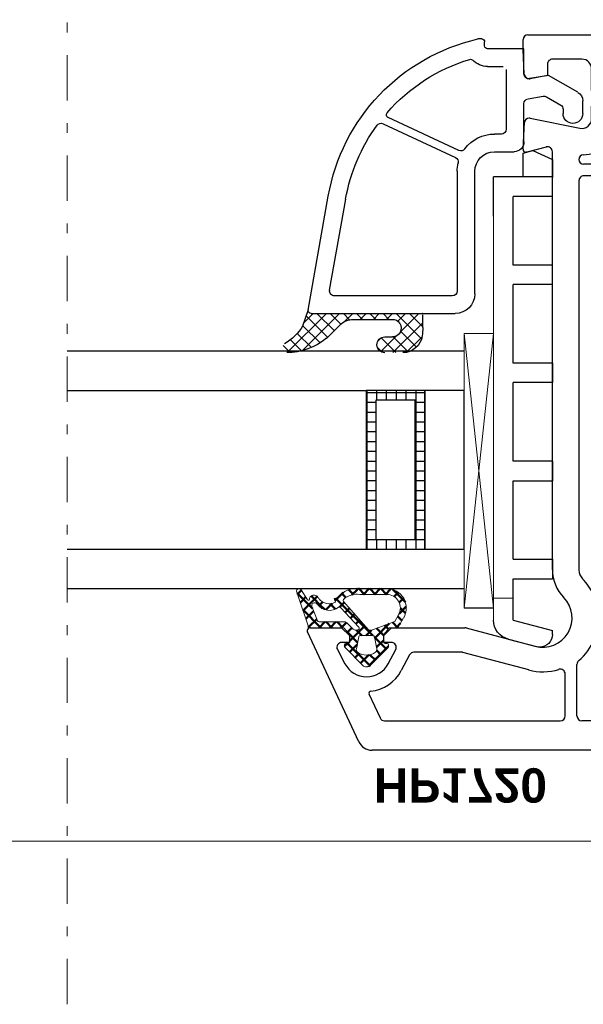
# Model space of a CAD drawing. Header units: millimetres. Extents: x -1427 to 10229, y -1578 to 5221.
# Tile 61 of 135: x 1518 to 1524, y -604 to -594. Entities that reach past the tile are written whole.
import ezdxf

# ---------------------------------------------------------------- set-up
doc = ezdxf.new("R2010")
doc.units = ezdxf.units.MM
for name, pattern in [('AI-Linetype-32', [9.250063, 4.623268, -2.311634, 0.003528, -2.311634]), ('AUSGEZOGEN', [0]), ('DASHDOT', [25.4, 12.7, -6.35, 0, -6.35])]:
    doc.linetypes.add(name, pattern=pattern)
for name, color, linetype in [('01TNR-01', 2, 'AUSGEZOGEN'), ('093200', 7, 'Continuous'), ('1', 7, 'Continuous'), ('10TNR-01', 7, 'AUSGEZOGEN'), ('HP122', 2, 'Continuous'), ('VEKA_G_S1', 3, 'Continuous'), ('VEKA_G_S2', 92, 'Continuous'), ('VEKA_G_S3', 71, 'Continuous'), ('VEKA_G_S4', 3, 'Continuous'), ('VEKA_GLASSDISTANCER', 5, 'Continuous'), ('VEKA_GLASSDISTANCER_INSIDE', 5, 'Continuous'), ('VEKA_HATCH_ALU', 5, 'Continuous'), ('VEKA_POLYSULFID', 94, 'Continuous')]:
    doc.layers.add(name, color=color, linetype=linetype)
for name, color, linetype, lineweight in [('A_wymiary', 7, 'Continuous', 5), ('AM_0', 7, 'Continuous', 50), ('przerywana szyba', 7, 'DASHDOT', 15)]:
    doc.layers.add(name, color=color, linetype=linetype, lineweight=lineweight)
doc.styles.get("Standard").update_dxf_attribs({"font": 'arial.ttf'})

# ---------------------------------------------------------------- blocks, each defined once
blk = doc.blocks.new('block 220')
at = {"layer": 'przerywana szyba', "color": 7, "linetype": 'AI-Linetype-32', "lineweight": 15}
blk.add_lwpolyline([(-252.76, -12.67), (-132.74, -12.67)], dxfattribs=at)
blk = doc.blocks.new('ad_dichtung')
at = {"layer": 'AM_0'}
h = blk.add_hatch(dxfattribs=at)
h.set_pattern_fill('ANSI37', color=256, scale=0.25, style=0)
h.set_pattern_definition([(45, (-59.8216, -111.7718), (-0.561266, 0.561266), []), (135, (-59.8216, -111.7718), (-0.561266, -0.561266), [])])
edge = h.paths.add_edge_path()
edge.add_arc((-1.45, -7.65), 0.15, 90, 180)
edge.add_line((-1.6, -7.65), (-1.6, -7.85))
edge.add_arc((-1.75, -7.85), 0.15, 270, 360, ccw=False)
edge.add_line((-1.75, -8), (-1.9, -8))
edge.add_arc((-1.9, -7.85), 0.15, 219.842, 270, ccw=False)
edge.add_line((-2.02, -7.95), (-3.86, -6.13))
edge.add_arc((-3.4, -5.75), 0.6, 180, 219.842, ccw=False)
edge.add_arc((-3.4, -5.75), 0.6, 140.1573, 180, ccw=False)
edge.add_line((-3.86, -5.37), (-1.99, -3.53))
edge.add_arc((-1.9, -3.65), 0.15, 90, 128.7851, ccw=False)
edge.add_line((-1.9, -3.5), (-1.75, -3.5))
edge.add_arc((-1.75, -3.65), 0.15, 0, 90, ccw=False)
edge.add_line((-1.6, -3.65), (-1.6, -3.85))
edge.add_arc((-1.45, -3.85), 0.15, 180, 250.5288)
edge.add_line((-1.5, -3.99), (-1.45, -4))
edge.add_line((-1.45, -4), (-0.76, -4))
edge.add_arc((-0.76, -3.87), 0.134, 267.4585, 312.4585)
edge.add_line((-0.67, -3.97), (-0.05, -3.45))
edge.add_arc((-0.15, -3.34), 0.15, 309.9174, 355.2709)
edge.add_line((0, -3.35), (0, 0))
edge.add_arc((0.2, 0), 0.2, 122.4262, 179.9913, ccw=False)
edge.add_line((0.09, 0.17), (3.62, 1.35))
edge.add_arc((3.75, 1.14), 0.25, -60.9583, 122.4262, ccw=False)
edge.add_line((3.87, 0.92), (2.85, 0.29))
edge.add_arc((2.93, 0.19), 0.129, 126.7219, 302.0065)
edge.add_arc((2.82, -0.4), 0.51, -75.7525, 69.9199, ccw=False)
edge.add_arc((3.72, -1.94), 1.29, 126.5938, 209.4559)
edge.add_line((2.59, -2.57), (2.97, -2.44))
edge.add_line((2.97, -2.44), (3.05, -2.79))
edge.add_arc((1.46, -4.79), 2.56, -6.1844, 51.487, ccw=False)
edge.add_line((4, -5.07), (4, -7.8))
edge.add_arc((2, -7.8), 2, 240, 360, ccw=False)
edge.add_line((1, -9.53), (0, -8.95))
edge.add_line((0, -8.95), (0, -8.23))
edge.add_arc((-0.3, -8.23), 0.3, 0, 50.0828)
edge.add_line((-0.11, -8), (-0.67, -7.53))
edge.add_arc((-0.76, -7.65), 0.15, 50.0829, 90)
edge.add_line((-0.76, -7.5), (-1.45, -7.5))
edge = h.paths.add_edge_path(flags=16)
edge.add_line((0.43, -3.82), (-0.14, -4.39))
edge.add_arc((0.15, -4.67), 0.4, 135.0703, 180)
edge.add_line((-0.25, -4.67), (-0.25, -4.8))
edge.add_arc((-0.05, -4.8), 0.2, 180, 308.774)
edge.add_line((0.07, -4.96), (2.03, -3.13))
edge.add_arc((1.9, -2.98), 0.2, 313.0003, 383.6657)
edge.add_arc((3.33, -1.97), 1.56, 127.4788, 216.738, ccw=False)
edge.add_arc((2.24, -0.46), 0.302, 298.5305, 478.569)
edge.add_line((2.09, -0.2), (0.69, -0.74))
edge.add_arc((0.8, -0.91), 0.2, 122.3457, 179.9921)
edge.add_line((0.6, -0.91), (0.6, -3.47))
edge.add_arc((0.01, -3.39), 0.6, 314.9674, 352.5073, ccw=False)
edge = h.paths.add_edge_path(flags=16)
edge.add_line((2.67, -3.4), (-0.22, -5.96))
edge.add_arc((-0.1, -6.12), 0.2, 128.774, 200.5568)
edge.add_line((-0.28, -6.19), (0.63, -8.62))
edge.add_line((0.63, -8.62), (1.3, -9.01))
edge.add_arc((2, -7.8), 1.4, 240, 360)
edge.add_line((3.4, -7.8), (3.4, -5.07))
edge.add_arc((1.35, -4.77), 2.07, 351.7499, 401.9731)
edge.add_arc((2.79, -3.56), 0.2, 60.1071, 128.774)
edge = h.paths.add_edge_path(flags=16)
edge.add_arc((-1.3, -5.75), 1.5, 142.5047, 180)
edge.add_arc((-1.3, -5.75), 1.5, 180, 217.4953)
edge.add_arc((-2.21, -6.45), 0.35, 217.4953, 281.2992)
edge.add_line((-2.14, -6.79), (-0.92, -6.55))
edge.add_arc((-0.95, -6.4), 0.15, 281.5711, 360)
edge.add_line((-0.8, -6.4), (-0.8, -5.1))
edge.add_arc((-0.95, -5.1), 0.15, 360, 438.6235)
edge.add_line((-0.92, -4.95), (-2.14, -4.71))
edge.add_arc((-2.21, -5.05), 0.35, 78.6235, 142.5047)
for p, q in [((0.09, 0.17), (3.62, 1.35)), ((0, 0), (0, -3.35)), ((2.85, 0.29), (3.87, 0.92)), ((0.6, -0.91), (0.6, -3.47)), ((0.69, -0.74), (2.09, -0.2)), ((2.97, -2.44), (2.59, -2.57)), ((3.05, -2.79), (2.97, -2.44)), ((-1.99, -3.53), (-3.86, -5.37)), ((-1.75, -3.5), (-1.9, -3.5)), ((-1.6, -3.85), (-1.6, -3.65)), ((-1.45, -4), (-1.5, -3.99)), ((-0.76, -4), (-1.45, -4)), ((-0.05, -3.45), (-0.67, -3.97)), ((2.67, -3.4), (-0.22, -5.96)), ((0.43, -3.82), (-0.14, -4.39)), ((0.07, -4.96), (2.03, -3.13)), ((-0.92, -4.95), (-2.14, -4.71)), ((-0.25, -4.67), (-0.25, -4.8)), ((-0.8, -6.4), (-0.8, -5.1)), ((3.4, -7.8), (3.4, -5.07)), ((4, -7.8), (4, -5.07)), ((-3.86, -6.13), (-2.02, -7.95)), ((-2.14, -6.79), (-0.92, -6.55)), ((-0.28, -6.19), (0.63, -8.62)), ((-1.9, -8), (-1.75, -8)), ((-1.6, -7.85), (-1.6, -7.65)), ((-1.45, -7.5), (-0.76, -7.5)), ((-0.67, -7.53), (-0.11, -8)), ((0, -8.23), (0, -8.95)), ((0, -8.95), (1, -9.53)), ((0.63, -8.62), (1.3, -9.01))]:
    blk.add_line(p, q)
for centre, radius, start, end in [((3.75, 1.14), 0.25, 299.0417, 122.4262), ((0.2, 0), 0.2, 122.4262, 179.9913), ((2.93, 0.19), 0.129, 126.7219, 302.0065), ((2.82, -0.4), 0.51, 284.2475, 69.9199), ((0.8, -0.91), 0.2, 122.3457, 179.9921), ((3.33, -1.97), 1.56, 127.4788, 216.738), ((2.24, -0.46), 0.302, 298.5305, 118.569), ((3.72, -1.94), 1.29, 126.5938, 209.4559), ((1.9, -2.98), 0.2, 313.0003, 23.6657), ((1.46, -4.79), 2.56, 353.8156, 51.487), ((-1.9, -3.65), 0.15, 90, 128.7851), ((-1.75, -3.65), 0.15, 0, 90), ((-1.45, -3.85), 0.15, 180, 250.5288), ((-0.76, -3.87), 0.134, 267.4585, 312.4585), ((-0.15, -3.34), 0.15, 309.9174, 355.2709), ((0.01, -3.39), 0.6, 314.9674, 352.5073), ((2.79, -3.56), 0.2, 60.1071, 128.774), ((1.35, -4.77), 2.07, 351.7499, 41.9731), ((-1.3, -5.75), 1.5, 142.5047, 180), ((-2.21, -5.05), 0.35, 78.6235, 142.5047), ((-0.95, -5.1), 0.15, 360, 78.6235), ((0.15, -4.67), 0.4, 135.0703, 180), ((-0.05, -4.8), 0.2, 180, 308.774), ((-3.4, -5.75), 0.6, 140.1573, 180), ((-3.4, -5.75), 0.6, 180, 219.842), ((-1.3, -5.75), 1.5, 180, 217.4953), ((-0.1, -6.12), 0.2, 128.774, 200.5568), ((-2.21, -6.45), 0.35, 217.4953, 281.2992), ((-0.95, -6.4), 0.15, 281.5711, 0), ((-1.9, -7.85), 0.15, 219.842, 270), ((-1.75, -7.85), 0.15, 270, 360), ((-1.45, -7.65), 0.15, 90, 180), ((-0.76, -7.65), 0.15, 50.0829, 90), ((-0.3, -8.23), 0.3, 0, 50.0828), ((2, -7.8), 2, 240, 360), ((2, -7.8), 1.4, 240, 360)]:
    blk.add_arc(centre, radius, start, end)
blk = doc.blocks.new('hp172')
for p, q in [((0, -2.72), (0, 0)), ((0, 0), (49.39, 0)), ((50.74, -0.87), (55.97, -12.07)), ((4.5, -2.8), (2, -2.8)), ((8.2, -3), (28, -3)), ((48.11, -3), (30.2, -3)), ((0.99, -3.91), (0.15, -3.07)), ((1.5, -3.3), (1.5, -3.7)), ((5, -12.4), (5, -3.3)), ((7.7, -8.57), (7.7, -3.5)), ((28.5, -3.5), (28.5, -8.76)), ((29.7, -3.5), (29.7, -7.78)), ((49.71, -5.74), (48.56, -3.29)), ((33.42, -8.19), (40.12, -9.98)), ((45.56, -9.73), (46.42, -8.12)), ((47.74, -8.83), (46.98, -10.27)), ((52.92, -10.27), (52.16, -8.83)), ((26.21, -11.6), (8.13, -9.06)), ((40.25, -10), (45.12, -10)), ((7.7, -13.9), (7.7, -10.59)), ((8.27, -10.09), (16.07, -11.19)), ((39.8, -12.48), (32.78, -10.6)), ((47.42, -11), (48.2, -11)), ((48.2, -11), (48.2, -11.7)), ((51.7, -11.7), (51.7, -11)), ((51.7, -11), (52.48, -11)), ((16.5, -11.68), (16.5, -13.9)), ((17.5, -11.96), (17.5, -13.9)), ((25.89, -12.57), (18.07, -11.47)), ((48.2, -11.7), (47.4, -12.5)), ((52.5, -12.5), (51.7, -11.7)), ((0.5, -12.9), (4.5, -12.9)), ((47.4, -12.5), (39.92, -12.5)), ((55.7, -12.5), (52.5, -12.5)), ((16, -14.4), (8.2, -14.4)), ((18, -14.4), (25.81, -14.4)), ((-2, -32.9), (-2, -15.4)), ((26.37, -15.6), (1.2, -15.6)), ((0.7, -16.1), (0.7, -32.2)), ((28.3, -58.1), (28.3, -18.4)), ((31, -18.4), (31, -61.06)), ((-2.5, -32.9), (-2, -32.9)), ((1.2, -32.7), (7, -32.7)), ((-4, -35.4), (-4, -34.4)), ((-1.8, -35.4), (-4, -35.4)), ((-1.8, -37.4), (-1.8, -35.4)), ((7, -35.4), (1, -35.4)), ((1, -35.4), (1, -37.4)), ((7.5, -42.88), (7.5, -35.9)), ((10.2, -35.9), (10.2, -39.91)), ((1, -37.4), (-1.8, -37.4)), ((10.51, -40.38), (12.39, -41.12)), ((12.7, -41.59), (12.7, -42.05)), ((7.97, -43.43), (7.56, -43.02)), ((10.7, -42.75), (10.7, -44.25)), ((12.5, -42.25), (11.2, -42.25)), ((7.5, -51.1), (7.5, -44.12)), ((7.56, -43.98), (7.96, -43.58)), ((11.2, -44.75), (12.5, -44.75)), ((12.7, -44.95), (12.7, -45.41)), ((12.39, -45.88), (10.51, -46.62)), ((10.2, -47.09), (10.2, -51.1)), ((-1.8, -51.6), (-1.8, -49.6)), ((-1.8, -49.6), (1, -49.6)), ((1, -49.6), (1, -51.6)), ((-4, -60.5), (-4, -51.6)), ((-4, -51.6), (-1.8, -51.6)), ((1, -51.6), (7, -51.6)), ((-1.3, -54.8), (-1.3, -58.1)), ((7, -54.3), (-0.8, -54.3)), ((18.3, -58.1), (18.3, -57.3)), ((19.3, -57.3), (19.3, -58.1)), ((-0.8, -58.6), (17.8, -58.6)), ((19.8, -58.6), (27.8, -58.6)), ((-0.8, -59.8), (7, -59.8)), ((9, -59.8), (27.83, -59.8)), ((-23.7, -61), (-20.5, -61)), ((-20.5, -61), (-19.7, -61.8)), ((-16.2, -61.8), (-15.4, -61)), ((-15.4, -61), (-4.5, -61)), ((-1.3, -60.5), (-1.3, -60.3)), ((7.5, -60.3), (7.5, -63.4)), ((8.5, -63.4), (8.5, -60.3)), ((31.63, -61.54), (33.62, -61.01)), ((-24, -72), (-24, -61.3)), ((-19.7, -61.8), (-19.7, -62.5)), ((-16.2, -62.5), (-16.2, -61.8)), ((34, -61.32), (33.86, -64.03)), ((-21.5, -63), (-21.5, -64.34)), ((-19.7, -62.5), (-21, -62.5)), ((-15.66, -62.5), (-16.2, -62.5)), ((-15.74, -64.67), (-14.98, -63.23)), ((-15.42, -62.5), (-15.66, -62.5)), ((-2.2, -63.4), (-2.2, -62.92)), ((-14.42, -65.38), (-13.56, -63.77)), ((-13.12, -63.5), (-4.7, -63.5)), ((-4.2, -64), (-4.2, -69.5)), ((7, -63.9), (-1.7, -63.9)), ((23.93, -63.9), (9, -63.9)), ((33.26, -64.49), (28.2, -63.46)), ((-21.25, -64.77), (-19.7, -65.67)), ((-2.2, -65.2), (-2.2, -69.5)), ((7, -64.7), (-1.7, -64.7)), ((7.5, -69.5), (7.5, -65.2)), ((8.5, -65.2), (8.5, -69.5)), ((23.93, -64.7), (9, -64.7)), ((27, -64.44), (27, -65.71)), ((-18.45, -66), (-17.95, -66)), ((26.93, -65.96), (26.77, -66.25)), ((-13.83, -69.73), (-15.29, -66.99)), ((26.77, -66.75), (26.93, -67.04)), ((27, -67.29), (27, -69.5)), ((-21, -67.51), (-21, -69.5)), ((-17.95, -67.5), (-18.45, -67.5)), ((-14.98, -69.71), (-16.12, -67.55)), ((24.3, -69.5), (24.3, -67.85)), ((-10, -68.5), (-10, -69.8)), ((-9, -69.8), (-9, -68.5)), ((31.5, -68.82), (33.28, -68.51)), ((31.5, -70), (31.5, -68.82)), ((33.87, -68.97), (34, -71.5)), ((-20.5, -70), (-15.15, -70)), ((-10.2, -70), (-13.39, -70)), ((-4.7, -70), (-8.8, -70)), ((-1.7, -70), (7, -70)), ((9, -70), (23.8, -70)), ((28, -70.5), (31, -70.5)), ((34, -71.5), (34, -72.5)), ((33.5, -73), (-23, -73))]:
    blk.add_line(p, q)
for centre, radius, start, end in [((49.39, -1.5), 1.5, 25, 90), ((0.5, -2.72), 0.5, 180, 225), ((2, -3.3), 0.5, 90, 180), ((4.5, -3.3), 0.5, 0, 90), ((8.2, -3.5), 0.5, 90, 180), ((28, -3.5), 0.5, 0, 90), ((30.2, -3.5), 0.5, 90, 180), ((48.11, -3.5), 0.5, 25, 90), ((1.2, -3.7), 0.3, 225, 360), ((49.95, -10), 4, 95.7956, 152.0424), ((49.52, -5.82), 0.2, 275.7956, 25), ((30.2, -7.78), 0.5, 180, 287.4576), ((32, -13.5), 5.5, 75, 107.4576), ((49.95, -10), 2.5, 27.9576, 152.0424), ((8.2, -8.57), 0.5, 180, 262), ((28, -8.76), 0.5, 310.1778, 0), ((32, -13.5), 5.7, 130.1778, 157.2903), ((40.25, -9.5), 0.5, 255, 270), ((45.12, -9.5), 0.5, 270, 332.0424), ((8.2, -10.59), 0.5, 82, 180), ((32, -13.5), 3, 75, 224.4153), ((47.42, -10.5), 0.5, 152.0424, 270), ((52.48, -10.5), 0.5, 270, 27.9576), ((16, -11.68), 0.5, 0, 82), ((18, -11.96), 0.5, 82, 180), ((26.28, -11.11), 0.5, 262, 337.2903), ((0.5, -15.4), 2.5, 90, 180), ((4.5, -12.4), 0.5, 270, 0), ((25.82, -13.06), 0.5, 355.9369, 82), ((39.92, -12), 0.5, 255, 270), ((55.7, -12.2), 0.3, 270, 0), ((55.7, -12.2), 0.3, 360, 25), ((55.7, -12.2), 0.3, 360, 25), ((8.2, -13.9), 0.5, 180, 270), ((16, -13.9), 0.5, 270, 0), ((18, -13.9), 0.5, 180, 270), ((25.81, -13.9), 0.5, 270, 3.6991), ((32, -13.5), 5.7, 175.9369, 183.6991), ((1.2, -16.1), 0.5, 90, 180), ((26.37, -16.1), 0.5, 24.7939, 90), ((32, -13.5), 5.7, 204.7939, 224.4153), ((27, -18.4), 4, 0, 44.4153), ((27, -18.4), 1.3, 0, 44.4153), ((-2.5, -34.4), 1.5, 90, 180), ((1.2, -32.2), 0.5, 180, 270), ((7, -35.9), 3.2, 0, 90), ((7, -35.9), 0.5, 0, 90), ((10.7, -39.91), 0.5, 180, 248.1986), ((12.2, -41.59), 0.5, 0, 68.1986), ((12.5, -42.05), 0.2, 270, 0), ((7.7, -42.88), 0.2, 180, 225), ((11.2, -42.75), 0.5, 90, 180), ((7.7, -44.12), 0.2, 134.9411, 180), ((7.9, -43.5), 0.102, 309.8452, 0.174), ((7.9, -43.5), 0.101, 0, 45), ((11.2, -44.25), 0.5, 180, 270), ((12.5, -44.95), 0.2, 0, 90), ((12.2, -45.41), 0.5, 291.8014, 0), ((10.7, -47.09), 0.5, 111.8014, 180), ((7, -51.1), 0.5, 270, 0), ((7, -51.1), 3.2, 270, 0), ((-0.8, -54.8), 0.5, 90, 180), ((18.8, -57.3), 0.5, 90, 180), ((18.8, -57.3), 0.5, 0, 90), ((-0.8, -58.1), 0.5, 180, 270), ((17.8, -58.1), 0.5, 270, 0), ((19.8, -58.1), 0.5, 180, 270), ((27.8, -58.1), 0.5, 270, 0), ((-0.8, -60.3), 0.5, 90, 180), ((7, -60.3), 0.5, 0, 90), ((9, -60.3), 0.5, 90, 180), ((27.83, -60.27), 0.471, 272.349, 90), ((-23.7, -61.3), 0.3, 90, 180), ((-4.5, -60.5), 0.5, 270, 0), ((-4.5, -60.5), 3.2, 319.1791, 0), ((28, -64.44), 3.7, 92.349, 165.6859), ((31.5, -61.06), 0.5, 180, 285), ((33.7, -61.3), 0.3, 90, 105), ((33.7, -61.3), 0.3, 1.8115, 90), ((33.7, -61.3), 0.3, 357, 1.8115), ((-21, -63), 0.5, 90, 180), ((-15.42, -63), 0.5, 0, 90), ((-15.42, -63), 0.5, 332, 360), ((-1.7, -62.92), 0.5, 139.1791, 180), ((-13.12, -64), 0.5, 90, 152), ((-4.7, -64), 0.5, 0, 90), ((-1.7, -63.4), 0.5, 180, 270), ((7, -63.4), 0.5, 270, 0), ((9, -63.4), 0.5, 180, 270), ((23.93, -63.4), 0.5, 270, 345.6859), ((28, -64.44), 1, 78.5, 180), ((33.36, -64), 0.5, 270, 357), ((-21, -64.34), 0.5, 180, 240), ((-17.95, -63.5), 2.5, 270, 332), ((-1.7, -65.2), 0.5, 90, 180), ((7, -65.2), 0.5, 0, 90), ((9, -65.2), 0.5, 90, 180), ((23.93, -65.07), 0.368, 336.3364, 90), ((27.2, -66.5), 3.2, 156.3364, 205.0078), ((33.36, -64), 0.5, 258.5, 270), ((-18.45, -63.5), 2.5, 240, 270), ((-17.95, -63.5), 4, 313.6523, 332), ((27.2, -66.5), 0.5, 150, 210), ((26.5, -65.71), 0.5, 330, 0), ((-20.5, -67.51), 0.5, 62.8868, 180), ((-18.45, -63.5), 4, 242.8868, 270), ((-16.57, -67.78), 0.5, 28, 107.931), ((-14.85, -66.76), 0.5, 133.6523, 208), ((26.5, -67.29), 0.5, 0, 30), ((-17.95, -63.5), 4, 270, 287.931), ((-9.5, -68.5), 0.5, 90, 180), ((-9.5, -68.5), 0.5, 0, 90), ((33.37, -69), 0.5, 90, 100), ((33.37, -69), 0.5, 3, 90), ((-20.5, -69.5), 0.5, 180, 270), ((-15.15, -69.8), 0.2, 270, 28), ((-13.39, -69.5), 0.5, 208, 270), ((-10.2, -69.8), 0.2, 270, 0), ((-8.8, -69.8), 0.2, 180, 270), ((-4.7, -69.5), 0.5, 270, 0), ((-1.7, -69.5), 0.5, 180, 270), ((7, -69.5), 0.5, 270, 0), ((9, -69.5), 0.5, 180, 270), ((23.8, -69.5), 0.5, 270, 360), ((28, -69.5), 1, 180, 270), ((31, -70), 0.5, 270, 0), ((-23, -72), 1, 180, 270), ((33.5, -72.5), 0.5, 270, 360)]:
    blk.add_arc(centre, radius, start, end)
blk = doc.blocks.new('A$Cfb992a37')
at = {"layer": '10TNR-01'}
h = blk.add_hatch(dxfattribs=at)
h.set_pattern_fill('ANSI37', color=256, scale=0.3, angle=-90, style=0)
h.set_pattern_definition([(315, (226.4465, 214.0071), (0.6735192, 0.6735192), []), (45, (226.4465, 214.0071), (-0.6735192, 0.6735192), [])])
h.paths.add_polyline_path([(447.47, 62.28), (447.05, 63.53, 0.1343), (445.18, 65.38, -0.719318), (445.47, 66.28, -0.175188), (449.45, 64.82), (450.8, 63.47, 0.200168), (452.22, 62.88), (456.16, 62.88, 1.00895), (456.17, 64.68), (455.41, 64.68, -1), (455.41, 66.28), (457.24, 66.28, -0.372972), (459.22, 64.57, -0.035721), (459.28, 63.71), (459.28, 62.28)])
at = {"color": 7}
for p, q in [((466.5, 93.57), (466.5, 93.34)), ((466.5, 93.34), (466.5, 92.42)), ((466.5, 92.42), (466.5, 91.32)), ((466.5, 64.33), (463.5, 92.33)), ((466.5, 92.33), (463.5, 64.33)), ((468.5, 91.34), (466.5, 91.32)), ((466.5, 91.32), (466.5, 52.34)), ((466.5, 90.42), (466.5, 91.32))]:
    blk.add_line(p, q, dxfattribs=at)
for points in [[(463.5, 92.33), (463.5, 92.33), (463.5, 92.33), (463.5, 92.33), (466.5, 92.33), (466.5, 92.33), (466.5, 92.33), (466.5, 64.33), (466.5, 64.33), (463.5, 64.33), (463.5, 64.33), (463.5, 64.33), (463.5, 64.33), (463.5, 64.33), (463.5, 64.33), (463.5, 92.33), (463.5, 92.33)], [(463.5, 92.32), (463.5, 92.32), (463.5, 92.32), (463.5, 92.32), (466.5, 92.32), (466.5, 92.32), (466.5, 92.32), (466.5, 64.32), (466.5, 64.32), (463.5, 64.32), (463.5, 64.32), (463.5, 64.32), (463.5, 64.32), (463.5, 64.32), (463.5, 64.32), (463.5, 92.32), (463.5, 92.32)]]:
    blk.add_lwpolyline(points, close=True, dxfattribs=at)
at = {"layer": '01TNR-01', "color": 7}
blk.add_line((455.41, 64.68), (456.18, 64.68), dxfattribs=at)
for centre, radius, start, end in [((445.43, 60.03), 6.25, 49.9407, 90.1638), ((455.41, 65.48), 0.801, 90, 270), ((457.24, 64.28), 2, 8.1836, 90)]:
    blk.add_arc(centre, radius, start, end, dxfattribs=at)
at = {"layer": '01TNR-01'}
blk.add_arc((464.16, 36.65), 0.3, 253.1829, 316.055, dxfattribs=at)
at = {"layer": '093200', "color": 7}
for p, q in [((472.5, 87.34), (472.5, 89.34)), ((472.5, 67.34), (472.5, 69.34)), ((466.5, 52.34), (466.5, 48.34)), ((472.5, 48.34), (472.5, 48.42)), ((472.5, 46.59), (472.5, 48.34)), ((469.5, 45.93), (470.5, 45.66))]:
    blk.add_line(p, q, dxfattribs=at)
at = {"layer": '1', "color": 7}
for p, q in [((467.98, 95.5), (470.86, 96.27)), ((468.5, 93.57), (472.5, 94.64)), ((472.5, 95.02), (472.5, 94.64)), ((468.5, 93.57), (468.5, 93.34)), ((468.5, 93.34), (468.5, 90.42)), ((468.5, 90.42), (468.5, 89.34)), ((468.5, 89.34), (472.5, 89.34)), ((468.5, 87.34), (472.5, 87.34)), ((468.5, 87.34), (468.5, 79.92)), ((468.5, 79.92), (468.5, 79.34)), ((468.5, 79.34), (472.5, 79.34)), ((472.5, 77.34), (472.5, 79.34)), ((468.5, 77.34), (468.5, 69.34)), ((472.5, 77.34), (468.5, 77.34)), ((472.5, 69.34), (468.5, 69.34)), ((468.5, 67.34), (468.5, 59.34)), ((472.5, 67.34), (468.5, 67.34)), ((472.5, 59.34), (468.5, 59.34)), ((472.5, 59.34), (472.5, 57.34)), ((468.5, 57.34), (468.5, 50.34)), ((472.5, 57.34), (468.5, 57.34)), ((472.5, 50.34), (468.5, 50.34)), ((472.5, 50.34), (472.5, 48.42)), ((469.5, 48.34), (466.5, 48.34)), ((472.5, 48.34), (469.5, 48.34)), ((469.5, 48.34), (469.5, 45.93)), ((470.5, 45.66), (472.5, 46.59))]:
    blk.add_line(p, q, dxfattribs=at)
for centre, radius, start, end in [((468.5, 93.57), 2, 105, 180), ((471.2, 95.02), 1.3, 90, 105), ((471.2, 95.02), 1.3, 0, 90)]:
    blk.add_arc(centre, radius, start, end, dxfattribs=at)
at = {"layer": '10TNR-01', "color": 7}
for p, q in [((449.45, 64.82), (450.81, 63.46)), ((459.28, 63.71), (459.28, 62.43)), ((452.22, 62.88), (456.19, 62.88))]:
    blk.add_line(p, q, dxfattribs=at)
at = {"layer": '10TNR-01'}
for p, q in [((447.05, 63.53), (447.62, 61.86)), ((447.89, 62.28), (462.59, 62.28)), ((447.6, 61.93), (449.65, 50.31)), ((462.29, 60.48), (450.28, 60.48)), ((464.59, 60.28), (464.59, 47.78)), ((449.78, 59.9), (451.42, 50.62)), ((462.79, 47.78), (462.79, 59.98)), ((455.23, 42.93), (462.61, 46.37)), ((462.95, 45.64), (455.74, 42.28)), ((466.59, 45.78), (468.59, 45.78)), ((469.59, 44.78), (469.59, 40.88)), ((467.29, 43.98), (466.59, 43.98)), ((467.79, 37.38), (467.79, 43.48)), ((473.59, 41.45), (473.59, 41.89)), ((475.59, 41.89), (475.59, 40.59)), ((470.01, 40.39), (471.54, 40.11)), ((471.88, 40.17), (473.34, 41.02)), ((475.09, 39.72), (472.09, 37.99)), ((472.09, 37.99), (470.18, 38.32)), ((469.59, 37.83), (469.59, 35.28)), ((465.89, 37.08), (467.49, 37.08)), ((469.59, 35.28), (465.89, 35.28)), ((465.29, 34.28), (464.9, 34.28)), ((465.59, 34.98), (465.59, 34.58))]:
    blk.add_line(p, q, dxfattribs=at)
at = {"layer": '10TNR-01', "color": 7}
for centre, radius, start, end in [((442.73, 61.04), 4.98, 29.9186, 60.515), ((456.18, 63.78), 0.899, 266.7746, 90.1238), ((453.27, 63.71), 6.01, 0.0005, 8.1836), ((452.22, 64.88), 2, 225.1165, 270.1602)]:
    blk.add_arc(centre, radius, start, end, dxfattribs=at)
at = {"layer": '10TNR-01'}
for centre, radius, start, end in [((447.89, 61.98), 0.3, 90, 190), ((462.59, 60.28), 2, 0, 90), ((450.28, 59.98), 0.5, 90, 190), ((462.29, 59.98), 0.5, 0, 90), ((469.34, 53.78), 20, 190, 257.1614), ((469.34, 53.78), 18.2, 190, 215.9934), ((466.59, 47.78), 3.8, 180, 192.9185), ((466.59, 47.78), 2, 180, 270), ((462.4, 46.82), 0.5, 295, 12.9185), ((463.16, 45.19), 0.5, 37.0815, 115), ((466.59, 47.78), 3.8, 217.0815, 270), ((468.59, 44.78), 1, 0, 90), ((467.29, 43.48), 0.5, 0, 90), ((455.02, 43.38), 0.5, 215.9934, 295), ((455.86, 42.01), 0.3, 115, 221.138), ((474.59, 41.89), 1, 0, 180), ((469.34, 53.78), 18.2, 221.138, 253.1829), ((473.09, 41.45), 0.5, 300, 0), ((470.09, 40.88), 0.5, 180, 260), ((474.59, 40.59), 1, 300, 0), ((471.63, 40.61), 0.5, 260, 300), ((470.09, 37.83), 0.5, 80, 180), ((465.89, 34.98), 2.1, 90, 136.055), ((465.89, 34.98), 0.3, 90, 180), ((465.29, 34.58), 0.3, 270, 0)]:
    blk.add_arc(centre, radius, start, end, dxfattribs=at)
at = {"layer": 'HP122'}
blk.add_arc((469.8, 45.53), 0.3, 75, 90, dxfattribs=at)
at = {"layer": 'VEKA_G_S1', "color": 3, "linetype": 'Continuous'}
for p, q in [((422.94, 84.53), (422.94, 84.53)), ((463.5, 66.13), (423.03, 66.13))]:
    blk.add_line(p, q, dxfattribs=at)
at = {"layer": 'VEKA_G_S2', "color": 92, "linetype": 'Continuous'}
for p, q in [((453.5, 70.13), (453.5, 86.33)), ((423.03, 70.13), (453.5, 70.13))]:
    blk.add_line(p, q, dxfattribs=at)
at = {"layer": 'VEKA_G_S3', "color": 71, "linetype": 'Continuous'}
blk.add_line((423.03, 86.33), (463.5, 86.33), dxfattribs=at)
at = {"layer": 'VEKA_G_S4', "color": 3, "linetype": 'Continuous'}
blk.add_line((423.03, 90.33), (463.5, 90.33), dxfattribs=at)
at = {"layer": 'VEKA_GLASSDISTANCER', "color": 5, "linetype": 'Continuous'}
for p, q in [((453.5, 70.13), (453.5, 86.33)), ((453.5, 86.33), (459.5, 86.33)), ((459.5, 86.33), (459.5, 70.13)), ((459.5, 70.13), (453.5, 70.13)), ((453.5, 70.13), (453.5, 70.13))]:
    blk.add_line(p, q, dxfattribs=at)
at = {"layer": 'VEKA_GLASSDISTANCER_INSIDE', "color": 5, "linetype": 'Continuous'}
for p, q in [((454.5, 71.13), (454.5, 85.33)), ((454.5, 85.33), (458.5, 85.33)), ((458.5, 85.33), (458.5, 71.13)), ((458.5, 71.13), (454.5, 71.13))]:
    blk.add_line(p, q, dxfattribs=at)
at = {"layer": 'VEKA_HATCH_ALU', "color": 5, "linetype": 'Continuous'}
for p, q in [((453.56, 70.13), (453.56, 86.33)), ((454.56, 85.33), (454.56, 86.33)), ((455.56, 85.33), (455.56, 86.33)), ((456.56, 85.33), (456.56, 86.33)), ((457.56, 85.33), (457.56, 86.33)), ((458.56, 70.13), (458.56, 86.33)), ((459.5, 85.37), (453.5, 85.37)), ((454.5, 84.37), (453.5, 84.37)), ((459.5, 84.37), (458.5, 84.37)), ((454.5, 83.37), (453.5, 83.37)), ((459.5, 83.37), (458.5, 83.37)), ((454.5, 82.37), (453.5, 82.37)), ((454.5, 81.37), (453.5, 81.37)), ((459.5, 82.37), (458.5, 82.37)), ((459.5, 81.37), (458.5, 81.37)), ((454.5, 80.37), (453.5, 80.37)), ((459.5, 80.37), (458.5, 80.37)), ((454.5, 79.37), (453.5, 79.37)), ((459.5, 79.37), (458.5, 79.37)), ((454.5, 78.37), (453.5, 78.37)), ((459.5, 78.37), (458.5, 78.37)), ((454.5, 77.37), (453.5, 77.37)), ((459.5, 77.37), (458.5, 77.37)), ((454.5, 76.37), (453.5, 76.37)), ((459.5, 76.37), (458.5, 76.37)), ((454.5, 75.37), (453.5, 75.37)), ((459.5, 75.37), (458.5, 75.37)), ((454.5, 74.37), (453.5, 74.37)), ((459.5, 74.37), (458.5, 74.37)), ((454.5, 73.37), (453.5, 73.37)), ((459.5, 73.37), (458.5, 73.37)), ((454.5, 72.37), (453.5, 72.37)), ((459.5, 72.37), (458.5, 72.37)), ((454.5, 71.37), (453.5, 71.37)), ((459.5, 71.37), (458.5, 71.37)), ((459.5, 70.37), (453.5, 70.37)), ((454.56, 70.13), (454.56, 71.13)), ((455.56, 70.13), (455.56, 71.13)), ((456.56, 70.13), (456.56, 71.13)), ((457.56, 70.13), (457.56, 71.13))]:
    blk.add_line(p, q, dxfattribs=at)
at = {"layer": 'VEKA_POLYSULFID', "color": 94, "linetype": 'Continuous'}
for p, q in [((459.5, 70.13), (459.5, 86.33)), ((459.5, 86.33), (463.5, 86.33)), ((463.5, 86.33), (463.5, 70.13)), ((463.5, 70.13), (459.5, 70.13))]:
    blk.add_line(p, q, dxfattribs=at)
at = {"xscale": -1, "rotation": 90}
blk.add_blockref('ad_dichtung', (447.8, 94.34), dxfattribs=at)
at = {"layer": '1', "xscale": -1}
blk.add_blockref('hp172', (503.5, 106.84), dxfattribs=at)
at = {"layer": 'przerywana szyba', "rotation": 269.9999999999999}
blk.add_blockref('block 220', (435.7, -120), dxfattribs=at)
at = {"insert": (454.28, 112.18), "char_height": 3.5, "attachment_point": 1}
blk.add_mtext('{\\fArial|b1|i0|c0|p34;HP1720}', dxfattribs=at)

msp = doc.modelspace()

# ---------------------------------------------------------------- linework, layer by layer
at = {"layer": 'A_wymiary'}
msp.add_lwpolyline([(1478.24497, -602.32556), (1582.42708, -602.32556)], dxfattribs=at)

# ---------------------------------------------------------------- block references
at = {"layer": 'A_wymiary', "xscale": -0.1, "yscale": 0.1, "zscale": 0.1, "rotation": 180}
msp.add_blockref('A$Cfb992a37', (1476.32766, -590.714), dxfattribs=at)

doc.saveas('drawing.dxf')
